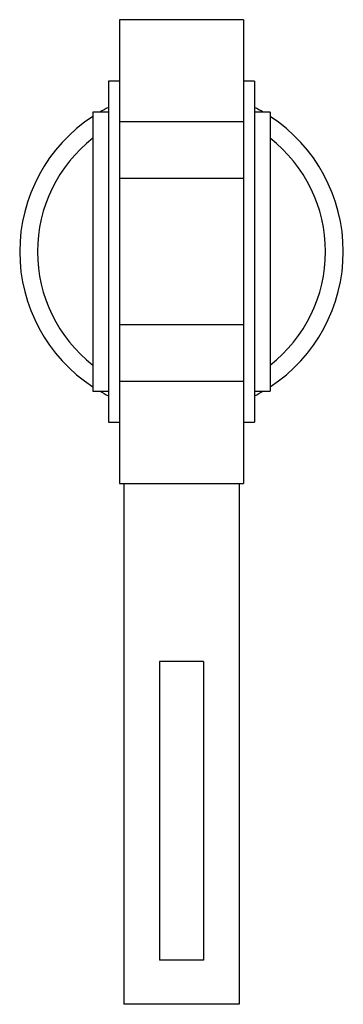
# Paper-space layout '_Inferiore' of a CAD drawing. Header units: millimetres. Extents: x -36 to 36, y -170 to 52.
import ezdxf

# ---------------------------------------------------------------- set-up
doc = ezdxf.new("R2010")
doc.units = ezdxf.units.MM

psp = doc.layouts.new('_Inferiore')

# ---------------------------------------------------------------- linework, layer by layer
at = {"color": 7, "linetype": 'Continuous', "lineweight": 25}
for p, q in [((14, 52.39), (-14, 52.39)), ((-14, 52.39), (-14, -52.39)), ((14, 52.39), (14, -52.39)), ((-14, 38.5), (-16.5, 38.5)), ((-16.5, 38.5), (-16.5, -38.5)), ((16.5, 38.5), (14, 38.5)), ((16.5, 38.5), (16.5, -38.5)), ((-16.5, 31.5), (-20, 31.5)), ((-20, 31.5), (-20, -31.5)), ((20, 31.5), (16.5, 31.5)), ((20, 31.5), (20, -31.5)), ((14, 29.34), (-14, 29.34)), ((14, 16.5), (-14, 16.5)), ((14, -16.5), (-14, -16.5)), ((14, -29.34), (-14, -29.34)), ((-20, -31.5), (-16.5, -31.5)), ((16.5, -31.5), (20, -31.5)), ((-16.5, -38.5), (-14, -38.5)), ((14, -38.5), (16.5, -38.5)), ((-14, -52.39), (14, -52.39)), ((-13, -52.39), (-13, -170)), ((13, -52.39), (13, -170)), ((-5, -92.6), (-5, -160)), ((5, -92.6), (-5, -92.6)), ((5, -92.6), (5, -160)), ((5, -160), (-5, -160)), ((13, -170), (-13, -170))]:
    psp.add_line(p, q, dxfattribs=at)
for radius, start, end in [(36.5, 116.8756, 120.3433), (36.5, 59.6567, 63.1244), (36.5, 123.2262, 236.7738), (36.5, 303.2262, 56.7738), (32.5, 127.9799, 232.0201), (32.5, 307.9799, 52.0201), (36.5, 239.6567, 243.1244), (36.5, 296.8756, 300.3433)]:
    psp.add_arc((0, 0), radius, start, end, dxfattribs=at)

doc.saveas('drawing.dxf')
